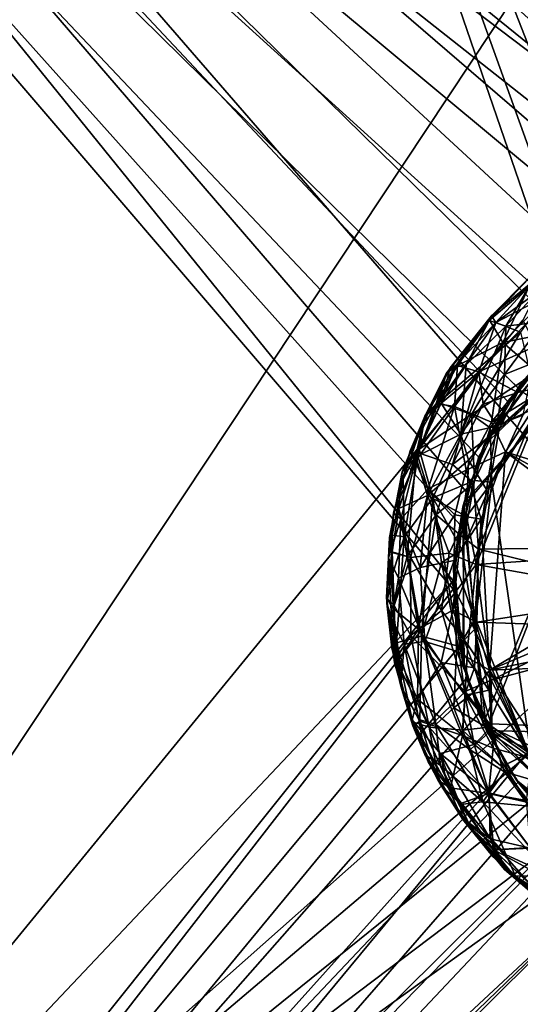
# Model space of a CAD drawing. Header units: inches. Extents: x -7.3 to 7.3, y -7.3 to 7.3.
# Tile 4 of 13: x -2.3 to -0.8, y -1.2 to 1.7. Entities that reach past the tile are written whole.
import ezdxf

# ---------------------------------------------------------------- set-up
doc = ezdxf.new("R2010")
doc.units = ezdxf.units.IN
doc.layers.get('0').update_dxf_attribs({"true_color": 0xc2ced6})

msp = doc.modelspace()

# ---------------------------------------------------------------- linework, layer by layer
for points in [[(-5.2642, 4.9797), (0.0247, 7.2454), (0.0122, 0.9871), (-5.2642, 4.9797)], [(-0.0122, 0.9871), (-4.8494, 5.3839), (-5.1228, 5.1224), (-0.0122, 0.9871)], [(-4.2497, -3.4546), (-5.0874, 2.0185), (1.5299, 5.2582), (-4.2497, -3.4546)], [(1.5299, 5.2582), (-0.7818, 0.7818), (-4.2497, -3.4546), (1.5299, 5.2582)], [(-5.4798, -4.7422), (-0.9871, 0.0122), (-5.1228, 5.1224), (-5.4798, -4.7422)], [(-5.1228, 5.1224), (-0.2759, 0.9492), (-0.0122, 0.9871), (-5.1228, 5.1224)], [(-0.9492, 0.2759), (-5.1228, 5.1224), (-0.9871, 0.0122), (-0.9492, 0.2759)], [(-5.1228, 5.1224), (-0.9492, 0.2759), (-0.8267, 0.5431), (-5.1228, 5.1224)], [(-5.1228, 5.1224), (-0.6529, 0.7389), (-0.4973, 0.8508), (-5.1228, 5.1224)], [(-5.1228, 5.1224), (-0.8267, 0.5431), (-0.6529, 0.7389), (-5.1228, 5.1224)], [(-5.1228, 5.1224), (-0.4973, 0.8508), (-0.2759, 0.9492), (-5.1228, 5.1224)], [(-2.1183, 5.0486), (-3.8058, 3.9343), (-0.3764, -0.021), (-2.1183, 5.0486)], [(-0.3764, -0.021), (-0.3511, 0.1433), (-2.1183, 5.0486), (-0.3764, -0.021)], [(-2.1183, 5.0486), (-0.3511, 0.1433), (-0.2522, 0.2801), (-2.1183, 5.0486)], [(-2.1183, 5.0486), (-0.2522, 0.2801), (-0.1439, 0.3466), (-2.1183, 5.0486)], [(-5.2642, 4.9797), (-0.6235, 0.7676), (-0.7958, 0.5814), (-5.2642, 4.9797)], [(-0.3786, 0.9122), (-5.2642, 4.9797), (-0.1791, 0.9678), (-0.3786, 0.9122)], [(0.0122, 0.9871), (-0.1791, 0.9678), (-5.2642, 4.9797), (0.0122, 0.9871)], [(-0.3786, 0.9122), (-0.6235, 0.7676), (-5.2642, 4.9797), (-0.3786, 0.9122)], [(-0.9871, -0.0122), (-5.2642, 4.9797), (-0.9678, 0.1791), (-0.9871, -0.0122)], [(-0.9122, 0.3786), (-0.9678, 0.1791), (-5.2642, 4.9797), (-0.9122, 0.3786)], [(-5.2642, 4.9797), (-0.9871, -0.0122), (-5.0268, -5.2195), (-5.2642, 4.9797)], [(-5.2642, 4.9797), (-0.7958, 0.5814), (-0.9122, 0.3786), (-5.2642, 4.9797)], [(-3.7011, -4.0355), (-0.3764, -0.021), (-3.8058, 3.9343), (-3.7011, -4.0355)], [(-0.8319, 0.7644), (-0.6479, 0.963), (-0.7626, 0.8814), (-0.8319, 0.7644)], [(-0.8319, 0.7644), (-0.72, 0.7778), (-0.6479, 0.963), (-0.8319, 0.7644)], [(-0.9583, 0.231), (-0.3635, 0.9169), (-0.8972, 0.4122), (-0.9583, 0.231)], [(-0.3635, 0.9169), (-0.9583, 0.231), (-0.8887, -0.429), (-0.3635, 0.9169)], [(-0.8868, 0.4334), (-0.3417, 0.9257), (-0.9546, 0.245), (-0.8868, 0.4334)], [(-0.3417, 0.9257), (-0.8988, -0.4083), (-0.9546, 0.245), (-0.3417, 0.9257)], [(0.8592, -0.4808), (-0.8988, -0.4083), (-0.3417, 0.9257), (0.8592, -0.4808)], [(-0.3635, 0.9169), (-0.6623, 0.7312), (-0.8972, 0.4122), (-0.3635, 0.9169)], [(-0.3635, 0.9169), (-0.8887, -0.429), (0.8627, -0.4745), (-0.3635, 0.9169)], [(-0.6469, 0.7455), (-0.3417, 0.9257), (-0.8868, 0.4334), (-0.6469, 0.7455)], [(-0.7642, 0.905), (-0.8745, 0.7948), (-0.8806, 0.7808), (-0.7642, 0.905)], [(-0.7626, 0.8814), (-0.7642, 0.905), (-0.8806, 0.7808), (-0.7626, 0.8814)], [(-0.7637, 0.9054), (-0.8745, 0.7948), (-0.8797, 0.7821), (-0.7637, 0.9054)], [(-0.7626, 0.8814), (-0.7637, 0.9054), (-0.8797, 0.7821), (-0.7626, 0.8814)], [(-0.8745, 0.7948), (-0.7637, 0.9054), (-0.7452, 0.9011), (-0.8745, 0.7948)], [(-0.8745, 0.7948), (-0.7642, 0.905), (-0.7452, 0.9011), (-0.8745, 0.7948)], [(-0.8616, 0.775), (-0.8745, 0.7948), (-0.7452, 0.9011), (-0.8616, 0.775)], [(-0.8616, 0.775), (-0.8745, 0.7948), (-0.7452, 0.9011), (-0.8616, 0.775)], [(-0.789, 0.7465), (-0.8616, 0.775), (-0.6727, 0.9131), (-0.789, 0.7465)], [(-0.8616, 0.775), (-0.7452, 0.9011), (-0.6727, 0.9131), (-0.8616, 0.775)], [(-0.8616, 0.775), (-0.7452, 0.9011), (-0.6681, 0.8763), (-0.8616, 0.775)], [(-0.9113, 0.6289), (-0.8616, 0.775), (-0.6681, 0.8763), (-0.9113, 0.6289)], [(-0.9113, 0.6289), (-0.6681, 0.8763), (-0.7024, 0.7236), (-0.9113, 0.6289)], [(-0.8319, 0.7644), (-0.7626, 0.8814), (-0.8806, 0.7808), (-0.8319, 0.7644)], [(-0.841, 0.7153), (-0.7626, 0.8814), (-0.8797, 0.7821), (-0.841, 0.7153)], [(-0.841, 0.7153), (-0.6892, 0.8697), (-0.7626, 0.8814), (-0.841, 0.7153)], [(-0.841, 0.7153), (-0.6423, 0.7559), (-0.6892, 0.8697), (-0.841, 0.7153)], [(-0.9782, 0.6488), (-1.0076, 0.6242), (-0.8745, 0.7948), (-0.9782, 0.6488)], [(-0.8797, 0.7821), (-0.8745, 0.7948), (-1.0076, 0.6242), (-0.8797, 0.7821)], [(-0.9782, 0.6488), (-0.9964, 0.6408), (-0.8745, 0.7948), (-0.9782, 0.6488)], [(-0.8806, 0.7808), (-0.8745, 0.7948), (-0.9964, 0.6408), (-0.8806, 0.7808)], [(-0.9782, 0.6488), (-0.8745, 0.7948), (-0.8616, 0.775), (-0.9782, 0.6488)], [(-0.9782, 0.6488), (-0.8745, 0.7948), (-0.8616, 0.775), (-0.9782, 0.6488)], [(-4.2497, -3.4546), (-0.7818, 0.7818), (-0.3764, -0.021), (-4.2497, -3.4546)], [(-1.0304, 0.5389), (-0.9782, 0.6488), (-0.8616, 0.775), (-1.0304, 0.5389)], [(-1.0304, 0.5389), (-0.8616, 0.775), (-0.789, 0.7465), (-1.0304, 0.5389)], [(-0.9747, 0.648), (-0.8797, 0.7821), (-1.0076, 0.6242), (-0.9747, 0.648)], [(-0.9487, 0.6503), (-0.8806, 0.7808), (-0.9964, 0.6408), (-0.9487, 0.6503)], [(-0.9113, 0.6289), (-0.9782, 0.6488), (-0.8616, 0.775), (-0.9113, 0.6289)], [(-0.841, 0.7153), (-0.8797, 0.7821), (-0.9747, 0.648), (-0.841, 0.7153)], [(-0.9643, 0.4456), (-0.8319, 0.7644), (-0.9487, 0.6503), (-0.9643, 0.4456)], [(-0.8358, 0.6217), (-0.8319, 0.7644), (-0.9643, 0.4456), (-0.8358, 0.6217)], [(-0.8319, 0.7644), (-0.8806, 0.7808), (-0.9487, 0.6503), (-0.8319, 0.7644)], [(-0.7489, 0.6374), (-0.6423, 0.7559), (-0.841, 0.7153), (-0.7489, 0.6374)], [(-0.8358, 0.6217), (-0.72, 0.7778), (-0.8319, 0.7644), (-0.8358, 0.6217)], [(-0.6962, 0.6773), (-0.72, 0.7778), (-0.8358, 0.6217), (-0.6962, 0.6773)], [(-1.0304, 0.5389), (-0.789, 0.7465), (-0.9335, 0.5033), (-1.0304, 0.5389)], [(-0.9335, 0.5033), (-0.789, 0.7465), (-0.7576, 0.6176), (-0.9335, 0.5033)], [(-0.7904, 0.5898), (-0.8972, 0.4122), (-0.6623, 0.7312), (-0.7904, 0.5898)], [(-0.6469, 0.7455), (-0.8868, 0.4334), (-0.7776, 0.6061), (-0.6469, 0.7455)], [(-0.7776, 0.6061), (-0.7904, 0.5898), (-0.6623, 0.7312), (-0.7776, 0.6061)], [(-0.983, 0.5267), (-0.841, 0.7153), (-0.9747, 0.648), (-0.983, 0.5267)], [(-0.874, 0.481), (-0.841, 0.7153), (-0.983, 0.5267), (-0.874, 0.481)], [(-0.9113, 0.6289), (-0.7024, 0.7236), (-0.7969, 0.5683), (-0.9113, 0.6289)], [(-0.874, 0.481), (-0.7489, 0.6374), (-0.841, 0.7153), (-0.874, 0.481)], [(-0.7969, 0.5683), (-0.7024, 0.7236), (-0.715, 0.5888), (-0.7969, 0.5683)], [(-0.8727, 0.304), (-0.6236, 0.6814), (-0.7561, -0.5113), (-0.8727, 0.304)], [(-0.8727, 0.304), (-0.7813, 0.5013), (-0.6236, 0.6814), (-0.8727, 0.304)], [(-0.7839, 0.5699), (-0.6962, 0.6773), (-0.8358, 0.6217), (-0.7839, 0.5699)], [(-1.073, 0.4826), (-0.9964, 0.6408), (-1.0708, 0.4987), (-1.073, 0.4826)], [(-1.0226, 0.5368), (-0.9964, 0.6408), (-1.073, 0.4826), (-1.0226, 0.5368)], [(-1.0233, 0.5357), (-1.0708, 0.4987), (-0.9782, 0.6488), (-1.0233, 0.5357)], [(-1.0708, 0.4987), (-0.9964, 0.6408), (-0.9782, 0.6488), (-1.0708, 0.4987)], [(-1.0375, 0.536), (-0.9747, 0.648), (-1.0076, 0.6242), (-1.0375, 0.536)], [(-0.983, 0.5267), (-0.9747, 0.648), (-1.0375, 0.536), (-0.983, 0.5267)], [(-1.0076, 0.6242), (-0.9782, 0.6488), (-1.0304, 0.5389), (-1.0076, 0.6242)], [(-1.0233, 0.5357), (-0.9782, 0.6488), (-0.9113, 0.6289), (-1.0233, 0.5357)], [(-0.9487, 0.6503), (-1.0226, 0.5368), (-0.9643, 0.4456), (-0.9487, 0.6503)], [(-1.0226, 0.5368), (-0.9487, 0.6503), (-0.9964, 0.6408), (-1.0226, 0.5368)], [(-0.9888, 0.3559), (-1.0957, 0.3923), (-0.9113, 0.6289), (-0.9888, 0.3559)], [(-0.9113, 0.6289), (-1.0957, 0.3923), (-1.0233, 0.5357), (-0.9113, 0.6289)], [(-1.0375, 0.536), (-1.0076, 0.6242), (-1.0698, 0.4996), (-1.0375, 0.536)], [(-1.0076, 0.6242), (-1.0304, 0.5389), (-1.0698, 0.4996), (-1.0076, 0.6242)], [(-0.9888, 0.3559), (-0.9113, 0.6289), (-0.899, 0.5336), (-0.9888, 0.3559)], [(-0.8585, 0.4687), (-0.8358, 0.6217), (-0.9643, 0.4456), (-0.8585, 0.4687)], [(-0.7576, 0.6176), (-0.8777, 0.4637), (-0.9335, 0.5033), (-0.7576, 0.6176)], [(-0.899, 0.5336), (-0.9113, 0.6289), (-0.7969, 0.5683), (-0.899, 0.5336)], [(-0.7813, 0.5013), (-0.8777, 0.4637), (-0.7576, 0.6176), (-0.7813, 0.5013)], [(-0.713, 0.5791), (-0.7489, 0.6374), (-0.874, 0.481), (-0.713, 0.5791)], [(-0.7839, 0.5699), (-0.8358, 0.6217), (-0.8585, 0.4687), (-0.7839, 0.5699)], [(-0.9126, 0.1064), (-0.8518, 0.4597), (-0.715, 0.5888), (-0.9126, 0.1064)], [(-0.715, 0.5888), (-0.3602, 0.113), (-0.9126, 0.1064), (-0.715, 0.5888)], [(-0.8868, 0.4334), (-0.8972, 0.4122), (-0.7904, 0.5898), (-0.8868, 0.4334)], [(-0.7904, 0.5898), (-0.7776, 0.6061), (-0.8868, 0.4334), (-0.7904, 0.5898)], [(-0.8518, 0.4597), (-0.7969, 0.5683), (-0.715, 0.5888), (-0.8518, 0.4597)], [(-0.7969, 0.5683), (-0.8518, 0.4597), (-0.899, 0.5336), (-0.7969, 0.5683)], [(-0.8329, 0.393), (-0.713, 0.5791), (-0.874, 0.481), (-0.8329, 0.393)], [(-0.7279, 0.5306), (-0.7839, 0.5699), (-0.8585, 0.4687), (-0.7279, 0.5306)], [(-0.8329, 0.393), (-0.3019, 0.2239), (-0.713, 0.5791), (-0.8329, 0.393)], [(-1.0993, 0.3642), (-1.0375, 0.536), (-1.1144, 0.396), (-1.0993, 0.3642)], [(-1.1144, 0.396), (-1.0375, 0.536), (-1.0698, 0.4996), (-1.1144, 0.396)], [(-0.983, 0.5267), (-1.0375, 0.536), (-1.0993, 0.3642), (-0.983, 0.5267)], [(-1.0614, 0.284), (-0.983, 0.5267), (-1.0993, 0.3642), (-1.0614, 0.284)], [(-0.9643, 0.4456), (-1.0226, 0.5368), (-1.0977, 0.378), (-0.9643, 0.4456)], [(-1.0977, 0.378), (-1.0226, 0.5368), (-1.073, 0.4826), (-1.0977, 0.378)], [(-1.0957, 0.3923), (-1.0708, 0.4987), (-1.0233, 0.5357), (-1.0957, 0.3923)], [(-1.0304, 0.5389), (-0.9335, 0.5033), (-1.0875, 0.4014), (-1.0304, 0.5389)], [(-1.0875, 0.4014), (-1.0698, 0.4996), (-1.0304, 0.5389), (-1.0875, 0.4014)], [(-0.9491, 0.3394), (-0.983, 0.5267), (-1.0614, 0.284), (-0.9491, 0.3394)], [(-0.9888, 0.3559), (-0.899, 0.5336), (-0.8518, 0.4597), (-0.9888, 0.3559)], [(-0.9491, 0.3394), (-0.874, 0.481), (-0.983, 0.5267), (-0.9491, 0.3394)], [(-0.9193, 0.0612), (-0.7279, 0.5306), (-0.8885, 0.2821), (-0.9193, 0.0612)], [(-0.7279, 0.5306), (-0.9193, 0.0612), (-0.3654, 0.0981), (-0.7279, 0.5306)], [(-0.8885, 0.2821), (-0.7279, 0.5306), (-0.8585, 0.4687), (-0.8885, 0.2821)], [(-1.073, 0.4826), (-1.0708, 0.4987), (-1.1374, 0.334), (-1.073, 0.4826)], [(-1.1374, 0.334), (-1.0708, 0.4987), (-1.0957, 0.3923), (-1.1374, 0.334)], [(-1.0698, 0.4996), (-1.1347, 0.3123), (-1.1144, 0.396), (-1.0698, 0.4996)], [(-1.1347, 0.3123), (-1.0698, 0.4996), (-1.0875, 0.4014), (-1.1347, 0.3123)], [(-0.9335, 0.5033), (-1.047, 0.2578), (-1.0875, 0.4014), (-0.9335, 0.5033)], [(-1.047, 0.2578), (-0.9335, 0.5033), (-0.9244, 0.3082), (-1.047, 0.2578)], [(-0.9244, 0.3082), (-0.9335, 0.5033), (-0.8777, 0.4637), (-0.9244, 0.3082)], [(-0.8727, 0.304), (-0.8777, 0.4637), (-0.7813, 0.5013), (-0.8727, 0.304)], [(-1.0977, 0.378), (-1.073, 0.4826), (-1.1374, 0.334), (-1.0977, 0.378)], [(-0.9415, 0.3688), (-0.8585, 0.4687), (-0.9643, 0.4456), (-0.9415, 0.3688)], [(-0.8329, 0.393), (-0.874, 0.481), (-0.9491, 0.3394), (-0.8329, 0.393)], [(-0.8885, 0.2821), (-0.8585, 0.4687), (-0.9415, 0.3688), (-0.8885, 0.2821)], [(-0.9643, 0.4456), (-1.0977, 0.378), (-1.0629, 0.2644), (-0.9643, 0.4456)], [(-0.9415, 0.3688), (-0.9643, 0.4456), (-1.0629, 0.2644), (-0.9415, 0.3688)], [(-0.9272, 0.302), (-0.9888, 0.3559), (-0.8518, 0.4597), (-0.9272, 0.302)], [(-0.9126, 0.1064), (-0.9272, 0.302), (-0.8518, 0.4597), (-0.9126, 0.1064)], [(-0.8727, 0.304), (-0.9244, 0.3082), (-0.8777, 0.4637), (-0.8727, 0.304)], [(-0.9546, 0.245), (-0.9583, 0.231), (-0.8972, 0.4122), (-0.9546, 0.245)], [(-0.8972, 0.4122), (-0.8868, 0.4334), (-0.9546, 0.245), (-0.8972, 0.4122)], [(-1.1144, 0.396), (-1.1347, 0.3123), (-1.1635, 0.2137), (-1.1144, 0.396)], [(-1.0993, 0.3642), (-1.1144, 0.396), (-1.1635, 0.2137), (-1.0993, 0.3642)], [(-1.0629, 0.2644), (-1.0977, 0.378), (-1.1479, 0.2258), (-1.0629, 0.2644)], [(-1.0977, 0.378), (-1.1374, 0.334), (-1.1479, 0.2258), (-1.0977, 0.378)], [(-1.1474, 0.2238), (-1.0957, 0.3923), (-1.123, 0.0845), (-1.1474, 0.2238)], [(-1.1474, 0.2238), (-1.1374, 0.334), (-1.0957, 0.3923), (-1.1474, 0.2238)], [(-1.1314, 0.1421), (-1.1347, 0.3123), (-1.0875, 0.4014), (-1.1314, 0.1421)], [(-1.1314, 0.1421), (-1.0875, 0.4014), (-1.047, 0.2578), (-1.1314, 0.1421)], [(-1.0372, 0.2078), (-1.123, 0.0845), (-1.0957, 0.3923), (-1.0372, 0.2078)], [(-1.0957, 0.3923), (-0.9888, 0.3559), (-1.0372, 0.2078), (-1.0957, 0.3923)], [(-0.9044, 0.1945), (-0.8329, 0.393), (-0.9491, 0.3394), (-0.9044, 0.1945)], [(-0.88, -0.2513), (-0.8329, 0.393), (-0.9044, 0.1945), (-0.88, -0.2513)], [(-0.8329, 0.393), (-0.88, -0.2513), (-0.3711, 0.0504), (-0.8329, 0.393)], [(-0.8329, 0.393), (-0.3521, 0.131), (-0.3019, 0.2239), (-0.8329, 0.393)], [(-0.3521, 0.131), (-0.8329, 0.393), (-0.3711, 0.0504), (-0.3521, 0.131)], [(-1.0993, 0.3642), (-1.1635, 0.2137), (-1.1413, 0.1949), (-1.0993, 0.3642)], [(-1.0614, 0.284), (-1.0993, 0.3642), (-1.1413, 0.1949), (-1.0614, 0.284)], [(-0.9479, 0.2029), (-0.9415, 0.3688), (-1.0629, 0.2644), (-0.9479, 0.2029)], [(-1.0372, 0.2078), (-0.9888, 0.3559), (-0.9272, 0.302), (-1.0372, 0.2078)], [(-0.8885, 0.2821), (-0.9415, 0.3688), (-0.9479, 0.2029), (-0.8885, 0.2821)], [(-1.1474, 0.2238), (-1.175, 0.1401), (-1.1374, 0.334), (-1.1474, 0.2238)], [(-1.1479, 0.2258), (-1.1374, 0.334), (-1.175, 0.1401), (-1.1479, 0.2258)], [(-0.9822, 0.2073), (-0.9491, 0.3394), (-1.0614, 0.284), (-0.9822, 0.2073)], [(-0.9044, 0.1945), (-0.9491, 0.3394), (-0.9822, 0.2073), (-0.9044, 0.1945)], [(-1.167, 0.147), (-1.1635, 0.2137), (-1.1347, 0.3123), (-1.167, 0.147)], [(-1.167, 0.147), (-1.1347, 0.3123), (-1.1314, 0.1421), (-1.167, 0.147)], [(-0.9611, 0.1043), (-1.047, 0.2578), (-0.9244, 0.3082), (-0.9611, 0.1043)], [(-0.9648, 0.1467), (-1.0372, 0.2078), (-0.9272, 0.302), (-0.9648, 0.1467)], [(-0.9126, 0.1064), (-0.9648, 0.1467), (-0.9272, 0.302), (-0.9126, 0.1064)], [(-0.9611, 0.1043), (-0.9244, 0.3082), (-0.8727, 0.304), (-0.9611, 0.1043)], [(-0.9239, -0.1308), (-0.9611, 0.1043), (-0.8727, 0.304), (-0.9239, -0.1308)], [(-0.9239, -0.1308), (-0.8727, 0.304), (-0.7561, -0.5113), (-0.9239, -0.1308)], [(-1.1479, 0.2258), (-1.1131, 0.0819), (-1.0629, 0.2644), (-1.1479, 0.2258)], [(-1.0844, 0.0518), (-1.0614, 0.284), (-1.1413, 0.1949), (-1.0844, 0.0518)], [(-0.9989, 0.0947), (-1.0629, 0.2644), (-1.1131, 0.0819), (-0.9989, 0.0947)], [(-0.9822, 0.2073), (-1.0614, 0.284), (-1.0844, 0.0518), (-0.9822, 0.2073)], [(-0.9479, 0.2029), (-1.0629, 0.2644), (-0.9989, 0.0947), (-0.9479, 0.2029)], [(-0.9193, 0.0612), (-0.8885, 0.2821), (-0.9479, 0.2029), (-0.9193, 0.0612)], [(-1.0806, -0.1508), (-1.1314, 0.1421), (-1.047, 0.2578), (-1.0806, -0.1508)], [(-1.0215, 0.0664), (-1.0806, -0.1508), (-1.047, 0.2578), (-1.0215, 0.0664)], [(-0.9611, 0.1043), (-1.0215, 0.0664), (-1.047, 0.2578), (-0.9611, 0.1043)], [(-0.9841, 0.0686), (-0.9546, 0.245), (-0.9583, -0.231), (-0.9841, 0.0686)], [(-0.9583, 0.231), (-0.9546, 0.245), (-0.9841, 0.0686), (-0.9583, 0.231)], [(-0.8988, -0.4083), (-0.9583, -0.231), (-0.9546, 0.245), (-0.8988, -0.4083)], [(-1.1635, 0.2137), (-1.167, 0.147), (-1.1778, 0.0802), (-1.1635, 0.2137)], [(-1.1778, 0.0802), (-1.1413, 0.1949), (-1.1635, 0.2137), (-1.1778, 0.0802)], [(-1.1674, 0.0985), (-1.1479, 0.2258), (-1.175, 0.1401), (-1.1674, 0.0985)], [(-1.1676, 0.0967), (-1.175, 0.1401), (-1.1474, 0.2238), (-1.1676, 0.0967)], [(-1.1474, 0.2238), (-1.123, 0.0845), (-1.1676, 0.0967), (-1.1474, 0.2238)], [(-1.1479, 0.2258), (-1.1674, 0.0985), (-1.1131, 0.0819), (-1.1479, 0.2258)], [(-1.0372, 0.2078), (-1.0897, -0.1297), (-1.123, 0.0845), (-1.0372, 0.2078)], [(-1.0372, 0.2078), (-0.9878, -0.0739), (-1.0897, -0.1297), (-1.0372, 0.2078)], [(-0.9846, 0.0724), (-0.9822, 0.2073), (-1.0844, 0.0518), (-0.9846, 0.0724)], [(-0.9878, -0.0739), (-1.0372, 0.2078), (-0.9648, 0.1467), (-0.9878, -0.0739)], [(-0.9583, 0.231), (-0.9859, 0.0457), (-0.9546, -0.245), (-0.9583, 0.231)], [(-0.9841, 0.0686), (-0.9859, 0.0457), (-0.9583, 0.231), (-0.9841, 0.0686)], [(-0.9044, 0.1945), (-0.9822, 0.2073), (-0.9846, 0.0724), (-0.9044, 0.1945)], [(-0.9546, -0.245), (-0.8887, -0.429), (-0.9583, 0.231), (-0.9546, -0.245)], [(-1.1487, 0.0203), (-1.1413, 0.1949), (-1.1778, 0.0802), (-1.1487, 0.0203)], [(-1.1487, 0.0203), (-1.0844, 0.0518), (-1.1413, 0.1949), (-1.1487, 0.0203)], [(-0.9193, 0.0612), (-0.9479, 0.2029), (-0.9989, 0.0947), (-0.9193, 0.0612)], [(-0.9237, -0.1011), (-0.9044, 0.1945), (-0.9846, 0.0724), (-0.9237, -0.1011)], [(-0.9044, 0.1945), (-0.9237, -0.1011), (-0.88, -0.2513), (-0.9044, 0.1945)], [(-1.1778, 0.0802), (-1.167, 0.147), (-1.1705, 0.0185), (-1.1778, 0.0802)], [(-1.1314, 0.1421), (-1.1705, 0.0185), (-1.167, 0.147), (-1.1314, 0.1421)], [(-0.9126, 0.1064), (-0.9878, -0.0739), (-0.9648, 0.1467), (-0.9126, 0.1064)], [(-1.1676, 0.0967), (-1.184, -0.0377), (-1.175, 0.1401), (-1.1676, 0.0967)], [(-1.1674, 0.0985), (-1.175, 0.1401), (-1.184, -0.0377), (-1.1674, 0.0985)], [(-1.1705, 0.0185), (-1.1314, 0.1421), (-1.1547, -0.1706), (-1.1705, 0.0185)], [(-1.0806, -0.1508), (-1.1547, -0.1706), (-1.1314, 0.1421), (-1.0806, -0.1508)], [(-1.184, -0.0377), (-1.1608, -0.0601), (-1.1674, 0.0985), (-1.184, -0.0377)], [(-1.1676, 0.0967), (-1.164, -0.0691), (-1.184, -0.0377), (-1.1676, 0.0967)], [(-1.123, 0.0845), (-1.164, -0.0691), (-1.1676, 0.0967), (-1.123, 0.0845)], [(-1.1131, 0.0819), (-1.1674, 0.0985), (-1.1608, -0.0601), (-1.1131, 0.0819)], [(-0.9989, 0.0947), (-1.1131, 0.0819), (-1.0211, -0.0753), (-0.9989, 0.0947)], [(-0.9611, 0.1043), (-0.9239, -0.1308), (-1.0215, 0.0664), (-0.9611, 0.1043)], [(-1.0211, -0.0753), (-0.9193, 0.0612), (-0.9989, 0.0947), (-1.0211, -0.0753)], [(-0.9126, 0.1064), (-0.9169, -0.1096), (-0.9878, -0.0739), (-0.9126, 0.1064)], [(-0.9193, 0.0612), (-0.3736, -0.0364), (-0.3654, 0.0981), (-0.9193, 0.0612)], [(-0.3747, -0.0257), (-0.9169, -0.1096), (-0.9126, 0.1064), (-0.3747, -0.0257)], [(-0.3747, -0.0257), (-0.9126, 0.1064), (-0.3602, 0.113), (-0.3747, -0.0257)], [(-1.1825, -0.053), (-1.1778, 0.0802), (-1.1705, 0.0185), (-1.1825, -0.053)], [(-1.1778, 0.0802), (-1.1825, -0.053), (-1.1694, -0.0976), (-1.1778, 0.0802)], [(-1.1487, 0.0203), (-1.1778, 0.0802), (-1.1694, -0.0976), (-1.1487, 0.0203)], [(-1.123, 0.0845), (-1.0897, -0.1297), (-1.164, -0.0691), (-1.123, 0.0845)], [(-1.1131, 0.0819), (-1.1608, -0.0601), (-1.112, -0.149), (-1.1131, 0.0819)], [(-1.1131, 0.0819), (-1.112, -0.149), (-1.0211, -0.0753), (-1.1131, 0.0819)], [(-0.9846, 0.0724), (-1.0844, 0.0518), (-1.0707, -0.1662), (-0.9846, 0.0724)], [(-1.0215, 0.0664), (-0.9723, -0.1803), (-1.0806, -0.1508), (-1.0215, 0.0664)], [(-0.9778, -0.1951), (-0.9846, 0.0724), (-1.0707, -0.1662), (-0.9778, -0.1951)], [(-0.9239, -0.1308), (-0.9723, -0.1803), (-1.0215, 0.0664), (-0.9239, -0.1308)], [(-0.9193, 0.0612), (-1.0211, -0.0753), (-0.9441, -0.1763), (-0.9193, 0.0612)], [(-0.9859, 0.0457), (-0.9841, 0.0686), (-0.9788, -0.1065), (-0.9859, 0.0457)], [(-0.9846, 0.0724), (-0.9778, -0.1951), (-0.9237, -0.1011), (-0.9846, 0.0724)], [(-0.9583, -0.231), (-0.9788, -0.1065), (-0.9841, 0.0686), (-0.9583, -0.231)], [(-0.9441, -0.1763), (-0.8748, -0.2807), (-0.9193, 0.0612), (-0.9441, -0.1763)], [(-0.8748, -0.2807), (-0.3736, -0.0364), (-0.9193, 0.0612), (-0.8748, -0.2807)], [(-1.1487, 0.0203), (-1.0707, -0.1662), (-1.0844, 0.0518), (-1.1487, 0.0203)], [(-0.9546, -0.245), (-0.9859, 0.0457), (-0.9777, -0.1154), (-0.9546, -0.245)], [(-0.9788, -0.1065), (-0.9777, -0.1154), (-0.9859, 0.0457), (-0.9788, -0.1065)], [(-0.3711, 0.0504), (-0.88, -0.2513), (-0.3736, -0.0364), (-0.3711, 0.0504)], [(-0.9871, 0.0122), (-5.4798, -4.7422), (-5.1056, -5.1411), (-0.9871, 0.0122)], [(-5.1056, -5.1411), (-0.9678, -0.1791), (-0.9871, 0.0122), (-5.1056, -5.1411)], [(-1.1547, -0.1706), (-1.1825, -0.053), (-1.1705, 0.0185), (-1.1547, -0.1706)], [(-1.1318, -0.1744), (-1.1487, 0.0203), (-1.1694, -0.0976), (-1.1318, -0.1744)], [(-1.1487, 0.0203), (-1.1318, -0.1744), (-1.0707, -0.1662), (-1.1487, 0.0203)], [(-5.0268, -5.2195), (-0.9871, -0.0122), (-0.9492, -0.2759), (-5.0268, -5.2195)], [(-4.2497, -3.4546), (-0.3764, -0.021), (-0.3466, -0.1439), (-4.2497, -3.4546)], [(-3.7011, -4.0355), (-0.3347, -0.1767), (-0.3764, -0.021), (-3.7011, -4.0355)], [(-0.9169, -0.1096), (-0.3747, -0.0257), (-0.3532, -0.1294), (-0.9169, -0.1096)], [(-1.1569, -0.2182), (-1.184, -0.0377), (-1.1605, -0.2288), (-1.1569, -0.2182)], [(-1.1605, -0.2288), (-1.184, -0.0377), (-1.164, -0.0691), (-1.1605, -0.2288)], [(-1.1608, -0.0601), (-1.184, -0.0377), (-1.1569, -0.2182), (-1.1608, -0.0601)], [(-1.1547, -0.1706), (-1.1678, -0.1846), (-1.1825, -0.053), (-1.1547, -0.1706)], [(-1.1694, -0.0976), (-1.1825, -0.053), (-1.1678, -0.1846), (-1.1694, -0.0976)], [(-0.3487, -0.1403), (-0.3736, -0.0364), (-0.88, -0.2513), (-0.3487, -0.1403)], [(-0.8748, -0.2807), (-0.3487, -0.1403), (-0.3736, -0.0364), (-0.8748, -0.2807)], [(-1.1466, -0.2179), (-1.1605, -0.2288), (-1.164, -0.0691), (-1.1466, -0.2179)], [(-1.0897, -0.1297), (-1.1466, -0.2179), (-1.164, -0.0691), (-1.0897, -0.1297)], [(-1.112, -0.149), (-1.1608, -0.0601), (-1.1569, -0.2182), (-1.112, -0.149)], [(-0.9519, -0.3136), (-1.0211, -0.0753), (-1.112, -0.149), (-0.9519, -0.3136)], [(-1.0221, -0.2281), (-1.0897, -0.1297), (-0.9878, -0.0739), (-1.0221, -0.2281)], [(-0.9239, -0.2435), (-1.0221, -0.2281), (-0.9878, -0.0739), (-0.9239, -0.2435)], [(-0.9441, -0.1763), (-1.0211, -0.0753), (-0.9519, -0.3136), (-0.9441, -0.1763)], [(-0.9239, -0.2435), (-0.9878, -0.0739), (-0.9169, -0.1096), (-0.9239, -0.2435)], [(-1.1416, -0.2984), (-1.1694, -0.0976), (-1.1678, -0.1846), (-1.1416, -0.2984)], [(-1.1318, -0.1744), (-1.1694, -0.0976), (-1.1416, -0.2984), (-1.1318, -0.1744)], [(-0.9777, -0.1154), (-0.9788, -0.1065), (-0.9583, -0.231), (-0.9777, -0.1154)], [(-0.88, -0.2513), (-0.9237, -0.1011), (-0.9778, -0.1951), (-0.88, -0.2513)], [(-0.9583, -0.231), (-0.9546, -0.245), (-0.9777, -0.1154), (-0.9583, -0.231)], [(-0.7635, -0.4948), (-0.9239, -0.2435), (-0.9169, -0.1096), (-0.7635, -0.4948)], [(-0.9169, -0.1096), (-0.3532, -0.1294), (-0.7635, -0.4948), (-0.9169, -0.1096)], [(-4.2497, -3.4546), (-0.3466, -0.1439), (-0.2801, -0.2522), (-4.2497, -3.4546)], [(-1.0924, -0.3365), (-1.1466, -0.2179), (-1.0897, -0.1297), (-1.0924, -0.3365)], [(-1.0221, -0.2281), (-1.0924, -0.3365), (-1.0897, -0.1297), (-1.0221, -0.2281)], [(-0.8808, -0.3098), (-0.9723, -0.1803), (-0.9239, -0.1308), (-0.8808, -0.3098)], [(-0.8808, -0.3098), (-0.9239, -0.1308), (-0.7561, -0.5113), (-0.8808, -0.3098)], [(-0.2986, -0.2268), (-0.3487, -0.1403), (-0.88, -0.2513), (-0.2986, -0.2268)], [(-0.7627, -0.4956), (-0.3487, -0.1403), (-0.8748, -0.2807), (-0.7627, -0.4956)], [(-1.1383, -0.3022), (-1.1678, -0.1846), (-1.1547, -0.1706), (-1.1383, -0.3022)], [(-1.0577, -0.4189), (-1.112, -0.149), (-1.1569, -0.2182), (-1.0577, -0.4189)], [(-1.0806, -0.1508), (-1.0854, -0.4016), (-1.1547, -0.1706), (-1.0806, -0.1508)], [(-1.0854, -0.4016), (-1.1383, -0.3022), (-1.1547, -0.1706), (-1.0854, -0.4016)], [(-1.0386, -0.4114), (-1.0707, -0.1662), (-1.1318, -0.1744), (-1.0386, -0.4114)], [(-0.9519, -0.3136), (-1.112, -0.149), (-1.0577, -0.4189), (-0.9519, -0.3136)], [(-0.9599, -0.4435), (-1.0854, -0.4016), (-1.0806, -0.1508), (-0.9599, -0.4435)], [(-0.9522, -0.3247), (-0.9599, -0.4435), (-1.0806, -0.1508), (-0.9522, -0.3247)], [(-0.9522, -0.3247), (-1.0806, -0.1508), (-0.9723, -0.1803), (-0.9522, -0.3247)], [(-0.9849, -0.362), (-0.9778, -0.1951), (-1.0707, -0.1662), (-0.9849, -0.362)], [(-0.9849, -0.362), (-1.0707, -0.1662), (-1.0386, -0.4114), (-0.9849, -0.362)], [(-0.9678, -0.1791), (-5.1056, -5.1411), (-0.9122, -0.3786), (-0.9678, -0.1791)], [(-0.2011, -0.3237), (-0.3347, -0.1767), (-3.7011, -4.0355), (-0.2011, -0.3237)], [(-1.1383, -0.3022), (-1.1416, -0.2984), (-1.1678, -0.1846), (-1.1383, -0.3022)], [(-1.088, -0.3968), (-1.1318, -0.1744), (-1.1416, -0.2984), (-1.088, -0.3968)], [(-1.0386, -0.4114), (-1.1318, -0.1744), (-1.088, -0.3968), (-1.0386, -0.4114)], [(-0.9264, -0.3161), (-0.9778, -0.1951), (-0.9849, -0.362), (-0.9264, -0.3161)], [(-0.88, -0.2513), (-0.9778, -0.1951), (-0.9264, -0.3161), (-0.88, -0.2513)], [(-0.8808, -0.3098), (-0.9522, -0.3247), (-0.9723, -0.1803), (-0.8808, -0.3098)], [(-0.8748, -0.2807), (-0.9441, -0.1763), (-0.9519, -0.3136), (-0.8748, -0.2807)], [(-1.1083, -0.3976), (-1.1605, -0.2288), (-1.1466, -0.2179), (-1.1083, -0.3976)], [(-1.1605, -0.2288), (-1.1096, -0.4026), (-1.1569, -0.2182), (-1.1605, -0.2288)], [(-1.1096, -0.4026), (-1.1605, -0.2288), (-1.1083, -0.3976), (-1.1096, -0.4026)], [(-1.0577, -0.4189), (-1.1569, -0.2182), (-1.1096, -0.4026), (-1.0577, -0.4189)], [(-1.0924, -0.3365), (-1.1083, -0.3976), (-1.1466, -0.2179), (-1.0924, -0.3365)], [(-1.0924, -0.3365), (-1.0221, -0.2281), (-0.9252, -0.4698), (-1.0924, -0.3365)], [(-0.9252, -0.4698), (-1.0221, -0.2281), (-0.9524, -0.3221), (-0.9252, -0.4698)], [(-0.9524, -0.3221), (-1.0221, -0.2281), (-0.9239, -0.2435), (-0.9524, -0.3221)], [(-0.9546, -0.245), (-0.9583, -0.231), (-0.8988, -0.4083), (-0.9546, -0.245)], [(-0.2986, -0.2268), (-0.88, -0.2513), (-0.5929, -0.695), (-0.2986, -0.2268)], [(-4.2497, -3.4546), (-0.2801, -0.2522), (-0.1433, -0.3511), (-4.2497, -3.4546)], [(-0.8988, -0.4083), (-0.8887, -0.429), (-0.9546, -0.245), (-0.8988, -0.4083)], [(-0.8732, -0.4171), (-0.9524, -0.3221), (-0.9239, -0.2435), (-0.8732, -0.4171)], [(-0.8751, -0.428), (-0.88, -0.2513), (-0.9264, -0.3161), (-0.8751, -0.428)], [(-0.8732, -0.4171), (-0.9239, -0.2435), (-0.7635, -0.4948), (-0.8732, -0.4171)], [(-0.88, -0.2513), (-0.8751, -0.428), (-0.7242, -0.5835), (-0.88, -0.2513)], [(-0.88, -0.2513), (-0.7242, -0.5835), (-0.5929, -0.695), (-0.88, -0.2513)], [(-0.8267, -0.5431), (-5.0268, -5.2195), (-0.9492, -0.2759), (-0.8267, -0.5431)], [(-0.8748, -0.2807), (-0.9519, -0.3136), (-0.8734, -0.4177), (-0.8748, -0.2807)], [(-0.8748, -0.2807), (-0.8734, -0.4177), (-0.7627, -0.4956), (-0.8748, -0.2807)], [(-1.1063, -0.4152), (-1.1416, -0.2984), (-1.1383, -0.3022), (-1.1063, -0.4152)], [(-1.088, -0.3968), (-1.1416, -0.2984), (-1.0704, -0.4993), (-1.088, -0.3968)], [(-1.0704, -0.4993), (-1.1416, -0.2984), (-1.1063, -0.4152), (-1.0704, -0.4993)], [(-1.0854, -0.4016), (-1.1063, -0.4152), (-1.1383, -0.3022), (-1.0854, -0.4016)], [(-0.9595, -0.4283), (-0.9519, -0.3136), (-1.0577, -0.4189), (-0.9595, -0.4283)], [(-0.8751, -0.428), (-0.9264, -0.3161), (-0.9849, -0.362), (-0.8751, -0.428)], [(-0.8734, -0.4177), (-0.9519, -0.3136), (-0.9595, -0.4283), (-0.8734, -0.4177)], [(-0.8694, -0.4806), (-0.9522, -0.3247), (-0.8808, -0.3098), (-0.8694, -0.4806)], [(-0.8694, -0.4806), (-0.8808, -0.3098), (-0.7561, -0.5113), (-0.8694, -0.4806)], [(-0.021, -0.3764), (-0.2011, -0.3237), (-3.7011, -4.0355), (-0.021, -0.3764)], [(-1.0255, -0.4966), (-1.1083, -0.3976), (-1.0924, -0.3365), (-1.0255, -0.4966)], [(-1.0255, -0.4966), (-1.0924, -0.3365), (-0.9252, -0.4698), (-1.0255, -0.4966)], [(-0.8694, -0.4806), (-0.9599, -0.4435), (-0.9522, -0.3247), (-0.8694, -0.4806)], [(-0.8732, -0.4171), (-0.9252, -0.4698), (-0.9524, -0.3221), (-0.8732, -0.4171)], [(-4.2497, -3.4546), (-0.1433, -0.3511), (0.021, -0.3764), (-4.2497, -3.4546)], [(0.021, -0.3764), (-0.0825, -5.4722), (-4.2497, -3.4546), (0.021, -0.3764)], [(-3.7011, -4.0355), (0.0534, -5.4739), (-0.021, -0.3764), (-3.7011, -4.0355)], [(-0.9366, -0.4859), (-0.9849, -0.362), (-1.0386, -0.4114), (-0.9366, -0.4859)], [(-0.8751, -0.428), (-0.9849, -0.362), (-0.9366, -0.4859), (-0.8751, -0.428)], [(-0.9122, -0.3786), (-5.1056, -5.1411), (-0.7958, -0.5814), (-0.9122, -0.3786)], [(-1.1096, -0.4026), (-1.1083, -0.3976), (-1.0606, -0.5215), (-1.1096, -0.4026)], [(-1.0378, -0.5343), (-1.0577, -0.4189), (-1.1096, -0.4026), (-1.0378, -0.5343)], [(-1.0606, -0.5215), (-1.0246, -0.5886), (-1.1096, -0.4026), (-1.0606, -0.5215)], [(-1.0378, -0.5343), (-1.1096, -0.4026), (-1.0246, -0.5886), (-1.0378, -0.5343)], [(-1.0606, -0.5215), (-1.1083, -0.3976), (-1.0043, -0.5923), (-1.0606, -0.5215)], [(-1.0043, -0.5923), (-1.1083, -0.3976), (-1.0255, -0.4966), (-1.0043, -0.5923)], [(-1.0318, -0.5761), (-1.1063, -0.4152), (-1.0854, -0.4016), (-1.0318, -0.5761)], [(-1.0248, -0.532), (-1.088, -0.3968), (-1.0704, -0.4993), (-1.0248, -0.532)], [(-1.0386, -0.4114), (-1.088, -0.3968), (-1.0248, -0.532), (-1.0386, -0.4114)], [(-0.9952, -0.5978), (-1.0318, -0.5761), (-1.0854, -0.4016), (-0.9952, -0.5978)], [(-0.9952, -0.5978), (-1.0854, -0.4016), (-0.9599, -0.4435), (-0.9952, -0.5978)], [(-1.1063, -0.4152), (-1.0318, -0.5761), (-1.0704, -0.4993), (-1.1063, -0.4152)], [(-0.8826, -0.6145), (-1.0577, -0.4189), (-0.9671, -0.6449), (-0.8826, -0.6145)], [(-1.0577, -0.4189), (-1.0378, -0.5343), (-0.9671, -0.6449), (-1.0577, -0.4189)], [(-0.9595, -0.4283), (-1.0577, -0.4189), (-0.8826, -0.6145), (-0.9595, -0.4283)], [(-1.0386, -0.4114), (-1.0248, -0.532), (-0.8998, -0.6389), (-1.0386, -0.4114)], [(-0.9366, -0.4859), (-1.0386, -0.4114), (-0.8998, -0.6389), (-0.9366, -0.4859)], [(-0.844, -0.5348), (-0.8734, -0.4177), (-0.9595, -0.4283), (-0.844, -0.5348)], [(-0.844, -0.5348), (-0.9595, -0.4283), (-0.8826, -0.6145), (-0.844, -0.5348)], [(-0.8751, -0.428), (-0.9366, -0.4859), (-0.8359, -0.5503), (-0.8751, -0.428)], [(-0.8441, -0.5348), (-0.9252, -0.4698), (-0.8732, -0.4171), (-0.8441, -0.5348)], [(0.2542, -0.9536), (-0.8988, -0.4083), (0.8592, -0.4808), (0.2542, -0.9536)], [(-0.8988, -0.4083), (0.2542, -0.9536), (-0.0915, -0.9809), (-0.8988, -0.4083)], [(-0.3814, -0.9085), (-0.8988, -0.4083), (-0.0915, -0.9809), (-0.3814, -0.9085)], [(-0.8006, -0.5749), (-0.8988, -0.4083), (-0.3814, -0.9085), (-0.8006, -0.5749)], [(-0.8887, -0.429), (-0.8988, -0.4083), (-0.8006, -0.5749), (-0.8887, -0.429)], [(-0.7915, -0.587), (-0.3678, -0.914), (-0.8887, -0.429), (-0.7915, -0.587)], [(-0.3678, -0.914), (-0.0804, -0.9818), (-0.8887, -0.429), (-0.3678, -0.914)], [(-0.8887, -0.429), (-0.0804, -0.9818), (0.2747, -0.9483), (-0.8887, -0.429)], [(0.2747, -0.9483), (0.8627, -0.4745), (-0.8887, -0.429), (0.2747, -0.9483)], [(-0.8006, -0.5749), (-0.7915, -0.587), (-0.8887, -0.429), (-0.8006, -0.5749)], [(-0.7242, -0.5835), (-0.8751, -0.428), (-0.8359, -0.5503), (-0.7242, -0.5835)], [(-0.7627, -0.4956), (-0.8734, -0.4177), (-0.844, -0.5348), (-0.7627, -0.4956)], [(-0.7635, -0.4948), (-0.8441, -0.5348), (-0.8732, -0.4171), (-0.7635, -0.4948)], [(-0.8829, -0.6146), (-0.9952, -0.5978), (-0.9599, -0.4435), (-0.8829, -0.6146)], [(-0.8829, -0.6146), (-0.9599, -0.4435), (-0.8694, -0.4806), (-0.8829, -0.6146)], [(-0.8805, -0.6129), (-1.0255, -0.4966), (-0.9252, -0.4698), (-0.8805, -0.6129)], [(-0.8359, -0.5503), (-0.9366, -0.4859), (-0.8998, -0.6389), (-0.8359, -0.5503)], [(-0.8441, -0.5348), (-0.8805, -0.6129), (-0.9252, -0.4698), (-0.8441, -0.5348)], [(-0.7716, -0.6354), (-0.8829, -0.6146), (-0.8694, -0.4806), (-0.7716, -0.6354)], [(-0.7561, -0.5113), (-0.7716, -0.6354), (-0.8694, -0.4806), (-0.7561, -0.5113)], [(-0.9665, -0.6471), (-1.0704, -0.4993), (-0.9582, -0.691), (-0.9665, -0.6471)], [(-1.0318, -0.5761), (-0.9582, -0.691), (-1.0704, -0.4993), (-1.0318, -0.5761)], [(-1.0248, -0.532), (-1.0704, -0.4993), (-0.9665, -0.6471), (-1.0248, -0.532)], [(-0.9627, -0.6849), (-1.0246, -0.5886), (-1.0606, -0.5215), (-0.9627, -0.6849)], [(-0.9627, -0.6849), (-1.0606, -0.5215), (-1.0043, -0.5923), (-0.9627, -0.6849)], [(-0.8783, -0.7485), (-1.0043, -0.5923), (-1.0255, -0.4966), (-0.8783, -0.7485)], [(-0.8783, -0.7485), (-1.0255, -0.4966), (-0.8805, -0.6129), (-0.8783, -0.7485)], [(-0.7635, -0.4948), (-0.7612, -0.6424), (-0.8441, -0.5348), (-0.7635, -0.4948)], [(-0.7627, -0.4956), (-0.844, -0.5348), (-0.761, -0.6425), (-0.7627, -0.4956)], [(-0.8267, -0.5431), (-0.6529, -0.7389), (-5.0268, -5.2195), (-0.8267, -0.5431)], [(-0.9671, -0.6449), (-1.0378, -0.5343), (-1.0246, -0.5886), (-0.9671, -0.6449)], [(-0.8998, -0.6389), (-1.0248, -0.532), (-0.9665, -0.6471), (-0.8998, -0.6389)], [(-0.764, -0.652), (-0.8359, -0.5503), (-0.8998, -0.6389), (-0.764, -0.652)], [(-0.761, -0.6425), (-0.844, -0.5348), (-0.8826, -0.6145), (-0.761, -0.6425)], [(-0.7612, -0.6424), (-0.8805, -0.6129), (-0.8441, -0.5348), (-0.7612, -0.6424)], [(-0.7242, -0.5835), (-0.8359, -0.5503), (-0.764, -0.652), (-0.7242, -0.5835)], [(-0.9582, -0.691), (-1.0318, -0.5761), (-0.9348, -0.7161), (-0.9582, -0.691)], [(-0.9348, -0.7161), (-1.0318, -0.5761), (-0.9952, -0.5978), (-0.9348, -0.7161)], [(-0.3814, -0.9085), (-0.7151, -0.6775), (-0.8006, -0.5749), (-0.3814, -0.9085)], [(-0.7915, -0.587), (-0.8006, -0.5749), (-0.7151, -0.6775), (-0.7915, -0.587)], [(-0.7958, -0.5814), (-5.1056, -5.1411), (-0.6608, -0.7326), (-0.7958, -0.5814)], [(-0.9362, -0.7144), (-0.9671, -0.6449), (-1.0246, -0.5886), (-0.9362, -0.7144)], [(-0.9362, -0.7144), (-1.0246, -0.5886), (-0.9627, -0.6849), (-0.9362, -0.7144)], [(-0.8783, -0.7485), (-0.9627, -0.6849), (-1.0043, -0.5923), (-0.8783, -0.7485)], [(-0.8693, -0.7809), (-0.9348, -0.7161), (-0.9952, -0.5978), (-0.8693, -0.7809)], [(-0.8693, -0.7809), (-0.9952, -0.5978), (-0.8829, -0.6146), (-0.8693, -0.7809)], [(-0.7064, -0.6864), (-0.3678, -0.914), (-0.7915, -0.587), (-0.7064, -0.6864)], [(-0.7151, -0.6775), (-0.7064, -0.6864), (-0.7915, -0.587), (-0.7151, -0.6775)], [(-0.8672, -0.7812), (-0.8826, -0.6145), (-0.9671, -0.6449), (-0.8672, -0.7812)], [(-0.8307, -0.7954), (-0.8998, -0.6389), (-0.9665, -0.6471), (-0.8307, -0.7954)], [(-0.764, -0.652), (-0.8998, -0.6389), (-0.6958, -0.8576), (-0.764, -0.652)], [(-0.6958, -0.8576), (-0.8998, -0.6389), (-0.8307, -0.7954), (-0.6958, -0.8576)], [(-0.7596, -0.7744), (-0.8693, -0.7809), (-0.8829, -0.6146), (-0.7596, -0.7744)], [(-0.7716, -0.6354), (-0.7596, -0.7744), (-0.8829, -0.6146), (-0.7716, -0.6354)], [(-0.761, -0.6425), (-0.8826, -0.6145), (-0.7593, -0.7758), (-0.761, -0.6425)], [(-0.7593, -0.7758), (-0.8826, -0.6145), (-0.8672, -0.7812), (-0.7593, -0.7758)], [(-0.7612, -0.6424), (-0.7593, -0.7758), (-0.8805, -0.6129), (-0.7612, -0.6424)], [(-0.7593, -0.7758), (-0.8783, -0.7485), (-0.8805, -0.6129), (-0.7593, -0.7758)], [(-0.8672, -0.7812), (-0.9671, -0.6449), (-0.9362, -0.7144), (-0.8672, -0.7812)], [(-0.8307, -0.7954), (-0.9665, -0.6471), (-0.9582, -0.691), (-0.8307, -0.7954)], [(-0.8309, -0.8351), (-0.8354, -0.8393), (-0.9627, -0.6849), (-0.8309, -0.8351)], [(-0.8783, -0.7485), (-0.8309, -0.8351), (-0.9627, -0.6849), (-0.8783, -0.7485)], [(-0.9362, -0.7144), (-0.9627, -0.6849), (-0.8354, -0.8393), (-0.9362, -0.7144)], [(-0.8714, -0.7994), (-0.9582, -0.691), (-0.9348, -0.7161), (-0.8714, -0.7994)], [(-0.8032, -0.8581), (-0.9582, -0.691), (-0.8714, -0.7994), (-0.8032, -0.8581)], [(-0.8307, -0.7954), (-0.9582, -0.691), (-0.8032, -0.8581), (-0.8307, -0.7954)], [(-0.8672, -0.7812), (-0.9362, -0.7144), (-0.8354, -0.8393), (-0.8672, -0.7812)], [(-0.8693, -0.7809), (-0.8714, -0.7994), (-0.9348, -0.7161), (-0.8693, -0.7809)], [(-0.4973, -0.8508), (-0.6608, -0.7326), (-5.1056, -5.1411), (-0.4973, -0.8508)], [(-5.0268, -5.2195), (-0.6529, -0.7389), (-0.4973, -0.8508), (-5.0268, -5.2195)], [(-0.7225, -0.9251), (-0.8309, -0.8351), (-0.8783, -0.7485), (-0.7225, -0.9251)], [(-0.7225, -0.9251), (-0.8783, -0.7485), (-0.7593, -0.7758), (-0.7225, -0.9251)], [(-0.7937, -0.875), (-0.8714, -0.7994), (-0.8693, -0.7809), (-0.7937, -0.875)], [(-0.8693, -0.7809), (-0.7596, -0.7744), (-0.7186, -0.9189), (-0.8693, -0.7809)], [(-0.7186, -0.9189), (-0.7937, -0.875), (-0.8693, -0.7809), (-0.7186, -0.9189)], [(-0.7593, -0.7758), (-0.8672, -0.7812), (-0.5735, -0.9411), (-0.7593, -0.7758)], [(-0.7497, -0.8932), (-0.8672, -0.7812), (-0.8354, -0.8393), (-0.7497, -0.8932)], [(-0.5735, -0.9411), (-0.8672, -0.7812), (-0.7497, -0.8932), (-0.5735, -0.9411)], [(-0.8032, -0.8581), (-0.8714, -0.7994), (-0.7937, -0.875), (-0.8032, -0.8581)], [(-0.6958, -0.8576), (-0.8307, -0.7954), (-0.8032, -0.8581), (-0.6958, -0.8576)], [(-0.8309, -0.8351), (-0.7225, -0.9251), (-0.8354, -0.8393), (-0.8309, -0.8351)], [(-0.7497, -0.8932), (-0.8354, -0.8393), (-0.694, -0.9598), (-0.7497, -0.8932)], [(-0.7225, -0.9251), (-0.694, -0.9598), (-0.8354, -0.8393), (-0.7225, -0.9251)], [(-0.2759, -0.9492), (-0.4973, -0.8508), (-5.1056, -5.1411), (-0.2759, -0.9492)], [(-5.0268, -5.2195), (-0.4973, -0.8508), (-0.2759, -0.9492), (-5.0268, -5.2195)], [(-0.6958, -0.8576), (-0.8032, -0.8581), (-0.6289, -0.9818), (-0.6958, -0.8576)], [(-0.6289, -0.9818), (-0.8032, -0.8581), (-0.6865, -0.9627), (-0.6289, -0.9818)], [(-0.8032, -0.8581), (-0.7937, -0.875), (-0.6865, -0.9627), (-0.8032, -0.8581)], [(-0.7937, -0.875), (-0.7186, -0.9189), (-0.6865, -0.9627), (-0.7937, -0.875)]]:
    msp.add_lwpolyline(points)

doc.saveas('drawing.dxf')
